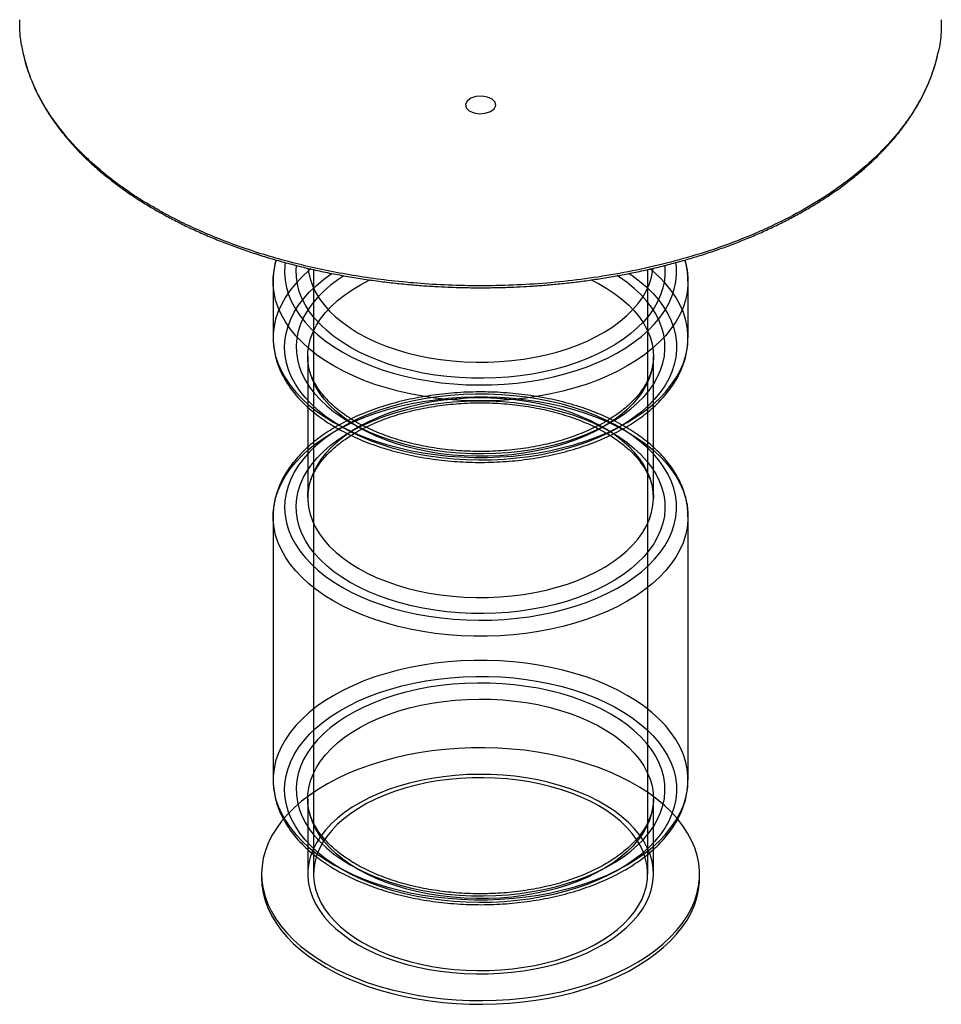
# Paper-space layout '_Isométrica' of a CAD drawing. Header units: millimetres. Extents: x -212 to 188, y -221 to 515.
# Tile 1 of 2: x -212 to 188, y -221 to 206. Entities that reach past the tile are written whole.
import ezdxf

# ---------------------------------------------------------------- set-up
doc = ezdxf.new("R2010")
doc.units = ezdxf.units.MM

psp = doc.layouts.new('_Isométrica')

# ---------------------------------------------------------------- linework, layer by layer
at = {"color": 7, "linetype": 'Continuous', "lineweight": 25}
for p, q in [((-84.27, 97.67), (-84.27, -164.64)), ((60.73, -164.64), (60.73, 97.67)), ((-101.77, 92.57), (-101.77, 68.07)), ((78.23, 68.07), (78.23, 92.57)), ((-86.77, 59.91), (-86.77, -1.33)), ((63.23, -1.33), (63.23, 59.91)), ((-101.77, -9.5), (-101.77, -123.81)), ((78.23, -123.81), (78.23, -9.5)), ((-86.77, -131.98), (-86.77, -164.64)), ((63.23, -164.64), (63.23, -131.98)), ((-106.77, -164.64), (-106.77, -166.27)), ((83.23, -166.27), (83.23, -164.64))]:
    psp.add_line(p, q, dxfattribs=at)
at = {"color": 7, "linetype": 'Continuous', "flags": 128}
psp.add_lwpolyline([(-5.89, 167.35), (-5.2, 168.78), (-5.51, 170.26), (-6.77, 171.55), (-8.8, 172.47), (-11.28, 172.87), (-13.83, 172.69), (-16.07, 171.96), (-17.66, 170.79), (-18.35, 169.35), (-18.04, 167.88), (-16.78, 166.59), (-14.75, 165.67), (-12.27, 165.27), (-9.72, 165.45), (-7.47, 166.18), (-5.89, 167.35)], dxfattribs=at)
at = {"color": 7, "linetype": 'Continuous', "lineweight": 25, "flags": 128}
for points in [[(-75.41, 55.83), (-79.28, 58.21), (-82.89, 60.73), (-86.21, 63.37), (-89.24, 66.12), (-91.96, 68.98), (-94.37, 71.94), (-96.45, 74.97), (-98.2, 78.08), (-99.61, 81.24), (-100.67, 84.44), (-101.37, 87.68), (-101.73, 90.94), (-101.73, 94.2), (-101.37, 97.46), (-100.67, 100.7), (-100.36, 101.74)], [(-96.49, 100.68), (-96.64, 99.43), (-96.77, 96.26), (-96.55, 93.08), (-95.97, 89.92), (-95.04, 86.79), (-93.76, 83.7), (-92.13, 80.66), (-90.17, 77.69), (-87.88, 74.8), (-85.27, 72), (-82.35, 69.31), (-79.14, 66.73), (-75.64, 64.28), (-71.88, 61.96)], [(-68.34, 64), (-71.99, 66.25), (-75.38, 68.64), (-78.48, 71.16), (-81.28, 73.79), (-83.77, 76.52), (-85.94, 79.34), (-87.78, 82.24), (-89.27, 85.2), (-90.43, 88.21), (-91.23, 91.26), (-91.67, 94.34), (-91.76, 97.43), (-91.63, 99.39)], [(76.81, 101.76), (77.12, 100.7), (77.83, 97.46), (78.18, 94.2), (78.18, 90.94), (77.83, 87.68), (77.12, 84.44), (76.06, 81.24), (74.65, 78.08), (72.91, 74.97), (70.82, 71.94), (68.42, 68.98), (65.69, 66.12), (62.66, 63.37), (59.34, 60.73), (55.74, 58.21), (51.87, 55.83), (47.74, 53.6), (43.39, 51.52), (38.81, 49.6), (34.04, 47.85), (29.09, 46.28), (23.97, 44.89), (18.71, 43.69), (13.34, 42.68), (7.86, 41.87), (2.31, 41.25), (-3.3, 40.85), (-8.95, 40.64), (-14.6, 40.64), (-20.24, 40.85), (-25.85, 41.25), (-31.41, 41.87), (-36.88, 42.68), (-42.26, 43.69), (-47.52, 44.89), (-52.63, 46.28), (-57.59, 47.85), (-62.36, 49.6), (-66.94, 51.52), (-71.29, 53.6), (-75.41, 55.83)], [(-71.88, 61.96), (-67.86, 59.78), (-63.61, 57.76), (-59.14, 55.91), (-54.47, 54.22), (-49.63, 52.72), (-44.62, 51.4), (-39.48, 50.26), (-34.22, 49.33), (-28.86, 48.59), (-23.44, 48.05), (-17.96, 47.71), (-12.46, 47.59), (-6.96, 47.66), (-1.48, 47.95), (3.96, 48.43), (9.34, 49.12), (14.62, 50.01), (19.8, 51.09), (24.84, 52.37), (29.73, 53.83), (34.44, 55.47), (38.96, 57.29), (43.27, 59.26), (47.35, 61.4), (51.18, 63.68), (54.74, 66.1), (58.03, 68.65), (61.02, 71.32), (63.71, 74.09), (66.08, 76.96), (68.13, 79.91), (69.84, 82.93), (71.2, 86.01), (72.22, 89.13), (72.89, 92.29), (73.2, 95.46), (73.16, 98.64), (72.94, 100.7)], [(68.08, 99.4), (68.13, 98.97), (68.21, 95.88), (67.95, 92.8), (67.32, 89.73), (66.35, 86.7), (65.02, 83.71), (63.35, 80.78), (61.35, 77.92), (59.01, 75.14), (56.37, 72.46), (53.42, 69.88), (50.17, 67.43), (46.65, 65.11), (42.87, 62.92), (38.85, 60.89), (34.6, 59.02), (30.14, 57.32), (25.49, 55.79), (20.68, 54.44), (15.73, 53.29), (10.65, 52.32), (5.47, 51.56), (0.21, 50.99), (-5.1, 50.63), (-10.44, 50.48), (-15.78, 50.53), (-21.11, 50.79), (-26.4, 51.25), (-31.62, 51.91), (-36.75, 52.78), (-41.77, 53.84), (-46.66, 55.09), (-51.39, 56.53), (-55.94, 58.15), (-60.3, 59.94), (-64.44, 61.89), (-68.34, 64)], [(-85.43, 97.94), (-86.21, 97.28), (-89.24, 94.52), (-91.96, 91.66), (-94.37, 88.71), (-96.45, 85.67), (-98.2, 82.57), (-99.61, 79.41), (-100.67, 76.2), (-101.37, 72.96), (-101.73, 69.71), (-101.73, 66.44), (-101.37, 63.19), (-100.67, 59.95), (-99.61, 56.74), (-98.2, 53.58), (-96.45, 50.48), (-94.37, 47.44), (-91.96, 44.49), (-89.24, 41.63), (-86.21, 38.87), (-82.89, 36.23), (-79.28, 33.72), (-75.41, 31.34)], [(-71.88, 29.29), (-75.64, 31.61), (-79.14, 34.07), (-82.35, 36.65), (-85.27, 39.34), (-87.88, 42.14), (-90.17, 45.03), (-92.13, 48), (-93.76, 51.04), (-95.04, 54.13), (-95.97, 57.26), (-96.55, 60.42), (-96.77, 63.59), (-96.64, 66.77), (-96.15, 69.94), (-95.3, 73.08), (-94.11, 76.18), (-92.57, 79.23), (-90.69, 82.22), (-88.48, 85.13), (-85.95, 87.95), (-83.11, 90.67), (-79.97, 93.28), (-76.54, 95.77), (-76.2, 96)], [(-71.07, 94.99), (-73.72, 93.22), (-76.96, 90.76), (-79.92, 88.19), (-82.56, 85.51), (-84.89, 82.73), (-86.9, 79.87), (-88.57, 76.94), (-89.89, 73.95), (-90.87, 70.91), (-91.49, 67.85), (-91.76, 64.76), (-91.67, 61.68), (-91.23, 58.6), (-90.43, 55.55), (-89.27, 52.54), (-87.78, 49.57), (-85.94, 46.68), (-83.77, 43.85), (-81.28, 41.12), (-78.48, 38.49), (-75.38, 35.98), (-71.99, 33.59), (-68.34, 31.34)], [(-86.64, 98.16), (-86.44, 96.63), (-85.77, 93.67), (-84.75, 90.74), (-83.38, 87.86), (-81.67, 85.03), (-79.62, 82.29), (-77.26, 79.63), (-74.58, 77.07), (-71.6, 74.63), (-68.34, 72.31), (-64.81, 70.12)], [(-75.41, 31.34), (-71.29, 29.1), (-66.94, 27.02), (-62.36, 25.1), (-57.59, 23.35), (-52.63, 21.78), (-47.52, 20.39), (-42.26, 19.19), (-36.88, 18.18), (-31.41, 17.37), (-25.85, 16.76), (-20.24, 16.35), (-14.6, 16.14), (-8.95, 16.14), (-3.3, 16.35), (2.31, 16.76), (7.86, 17.37), (13.34, 18.18), (18.71, 19.19), (23.97, 20.39), (29.09, 21.78), (34.04, 23.35), (38.81, 25.1), (43.39, 27.02), (47.74, 29.1), (51.87, 31.34), (55.74, 33.72), (59.34, 36.23), (62.66, 38.87), (65.69, 41.63), (68.42, 44.49), (70.82, 47.44), (72.91, 50.48), (74.65, 53.58), (76.06, 56.74), (77.12, 59.95), (77.83, 63.19), (78.18, 66.44), (78.18, 69.71), (77.83, 72.96), (77.12, 76.2), (76.06, 79.41), (74.65, 82.57), (72.91, 85.67), (70.82, 88.71), (68.42, 91.66), (65.69, 94.52), (62.66, 97.28), (61.87, 97.94)], [(52.68, 95.98), (53.88, 95.16), (57.23, 92.64), (60.3, 90), (63.07, 87.25), (65.52, 84.41), (67.65, 81.48), (69.44, 78.47), (70.89, 75.41), (72, 72.3), (72.76, 69.15), (73.16, 65.98), (73.2, 62.8), (72.89, 59.63), (72.22, 56.47), (71.2, 53.35), (69.84, 50.27), (68.13, 47.25), (66.08, 44.3), (63.71, 41.43), (61.02, 38.66), (58.03, 35.99), (54.74, 33.44), (51.18, 31.02), (47.35, 28.74), (43.27, 26.6), (38.96, 24.62), (34.44, 22.81), (29.73, 21.17), (24.84, 19.71), (19.8, 18.43), (14.62, 17.35), (9.34, 16.46), (3.96, 15.77), (-1.48, 15.28), (-6.96, 15), (-12.46, 14.92), (-17.96, 15.05), (-23.44, 15.39), (-28.86, 15.92), (-34.22, 16.66), (-39.48, 17.6), (-44.62, 18.73), (-49.63, 20.06), (-54.47, 21.56), (-59.14, 23.25), (-63.61, 25.1), (-67.86, 27.12), (-71.88, 29.29)], [(-68.34, 31.34), (-64.44, 29.23), (-60.3, 27.27), (-55.94, 25.49), (-51.39, 23.87), (-46.66, 22.43), (-41.77, 21.18), (-36.75, 20.12), (-31.62, 19.25), (-26.4, 18.59), (-21.11, 18.12), (-15.78, 17.87), (-10.44, 17.82), (-5.1, 17.97), (0.21, 18.33), (5.47, 18.89), (10.65, 19.66), (15.73, 20.62), (20.68, 21.78), (25.49, 23.13), (30.14, 24.65), (34.6, 26.36), (38.85, 28.23), (42.87, 30.26), (46.65, 32.45), (50.17, 34.77), (53.42, 37.22), (56.37, 39.8), (59.01, 42.48), (61.35, 45.25), (63.35, 48.12), (65.02, 51.05), (66.35, 54.04), (67.32, 57.07), (67.95, 60.14), (68.21, 63.22), (68.13, 66.31), (67.68, 69.38), (66.88, 72.43), (65.73, 75.45), (64.23, 78.41), (62.39, 81.31), (60.22, 84.13), (57.73, 86.86), (54.93, 89.49), (51.83, 92), (48.45, 94.39), (47.47, 95.03)], [(-64.81, 70.12), (-61.02, 68.08), (-57, 66.2), (-52.77, 64.48), (-48.34, 62.93), (-43.73, 61.57), (-38.97, 60.39), (-34.09, 59.4), (-29.09, 58.61), (-24.02, 58.02), (-18.88, 57.63), (-13.72, 57.45), (-8.54, 57.48), (-3.38, 57.71), (1.75, 58.15), (6.8, 58.79), (11.77, 59.63), (16.63, 60.66), (21.35, 61.89), (25.91, 63.3), (30.3, 64.89), (34.48, 66.65), (38.44, 68.58), (42.17, 70.65), (45.63, 72.87), (48.83, 75.23), (51.73, 77.7), (54.33, 80.29), (56.62, 82.97), (58.58, 85.73), (60.2, 88.57), (61.49, 91.47), (62.42, 94.41), (63, 97.38), (63.09, 98.17)], [(-64.81, 29.29), (-68.34, 31.48), (-71.6, 33.8), (-74.58, 36.24), (-77.26, 38.8), (-79.62, 41.46), (-81.67, 44.21), (-83.38, 47.03), (-84.75, 49.91), (-85.77, 52.84), (-86.44, 55.81), (-86.75, 58.79), (-86.7, 61.78), (-86.3, 64.76), (-85.55, 67.71), (-84.44, 70.63), (-82.98, 73.5), (-81.19, 76.31), (-79.06, 79.03), (-76.62, 81.67), (-73.86, 84.2), (-70.81, 86.61), (-67.48, 88.9), (-63.88, 91.05), (-60.04, 93.05), (-59.73, 93.2)], [(36.17, 93.2), (39.4, 91.56), (43.06, 89.45), (46.46, 87.2), (49.58, 84.81), (52.41, 82.31), (54.93, 79.7), (57.14, 76.99), (59.02, 74.21), (60.56, 71.36), (61.75, 68.45), (62.6, 65.5), (63.09, 62.52), (63.22, 59.54), (63, 56.55), (62.42, 53.58), (61.49, 50.64), (60.2, 47.74), (58.58, 44.91), (56.62, 42.14), (54.33, 39.46), (51.73, 36.87), (48.83, 34.4), (45.63, 32.05), (42.17, 29.83), (38.44, 27.75), (34.48, 25.83), (30.3, 24.07), (25.91, 22.48), (21.35, 21.06), (16.63, 19.84), (11.77, 18.8), (6.8, 17.96), (1.75, 17.32), (-3.38, 16.89), (-8.54, 16.65), (-13.72, 16.63), (-18.88, 16.81), (-24.02, 17.19), (-29.09, 17.78), (-34.09, 18.57), (-38.97, 19.56), (-43.73, 20.74), (-48.34, 22.11), (-52.77, 23.65), (-57, 25.37), (-61.02, 27.25), (-64.81, 29.29), (-64.81, 29.29)], [(-71.88, -40.11), (-67.86, -42.28), (-63.61, -44.3), (-59.14, -46.16), (-54.47, -47.84), (-49.63, -49.35), (-44.62, -50.67), (-39.48, -51.8), (-34.22, -52.74), (-28.86, -53.48), (-23.44, -54.02), (-17.96, -54.35), (-12.46, -54.48), (-6.96, -54.4), (-1.48, -54.12), (3.96, -53.63), (9.34, -52.95), (14.62, -52.06), (19.8, -50.97), (24.84, -49.7), (29.73, -48.24), (34.44, -46.6), (38.96, -44.78), (43.27, -42.8), (47.35, -40.67), (51.18, -38.39), (54.74, -35.96), (58.03, -33.41), (61.02, -30.75), (63.71, -27.97), (66.08, -25.11), (68.13, -22.16), (69.84, -19.13), (71.2, -16.06), (72.22, -12.93), (72.89, -9.78), (73.2, -6.61), (73.16, -3.43), (72.76, -0.26), (72, 2.89), (70.89, 6), (69.44, 9.07), (67.65, 12.07), (65.52, 15), (63.07, 17.85), (60.3, 20.6), (57.23, 23.24), (53.88, 25.75), (50.24, 28.14), (46.35, 30.39), (42.22, 32.49), (37.85, 34.42), (33.28, 36.19), (28.52, 37.79), (23.59, 39.21), (18.52, 40.43), (13.31, 41.47), (8, 42.31), (2.61, 42.95), (-2.84, 43.38), (-8.33, 43.62), (-13.84, 43.64), (-19.33, 43.46), (-24.8, 43.08), (-30.21, 42.49), (-35.54, 41.7), (-40.77, 40.71), (-45.88, 39.53), (-50.85, 38.16), (-55.66, 36.61), (-60.28, 34.88), (-64.69, 32.99), (-68.89, 30.93), (-72.84, 28.72), (-76.54, 26.36), (-79.97, 23.88), (-83.11, 21.27), (-85.95, 18.55), (-88.48, 15.72), (-90.69, 12.81), (-92.57, 9.82), (-94.11, 6.77), (-95.3, 3.67), (-96.15, 0.53), (-96.64, -2.63), (-96.77, -5.81), (-96.55, -8.99), (-95.97, -12.15), (-95.04, -15.28), (-93.76, -18.37), (-92.13, -21.41), (-90.17, -24.38), (-87.88, -27.27), (-85.27, -30.06), (-82.35, -32.76), (-79.14, -35.34), (-75.64, -37.79), (-71.88, -40.11)], [(-75.41, -46.23), (-79.28, -43.86), (-82.89, -41.34), (-86.21, -38.7), (-89.24, -35.94), (-91.96, -33.08), (-94.37, -30.13), (-96.45, -27.1), (-98.2, -23.99), (-99.61, -20.83), (-100.67, -17.62), (-101.37, -14.39), (-101.73, -11.13), (-101.73, -7.86), (-101.37, -4.61), (-100.67, -1.37), (-99.61, 1.84), (-98.2, 5), (-96.45, 8.1), (-94.37, 11.14), (-91.96, 14.09), (-89.24, 16.95), (-86.21, 19.71), (-82.89, 22.35), (-79.28, 24.86), (-75.41, 27.24), (-71.29, 29.48), (-66.94, 31.56), (-62.36, 33.48), (-57.59, 35.22), (-52.63, 36.8), (-47.52, 38.19), (-42.26, 39.39), (-36.88, 40.4), (-31.41, 41.21), (-25.85, 41.82), (-20.24, 42.23), (-14.6, 42.43), (-8.95, 42.43), (-3.3, 42.23), (2.31, 41.82), (7.86, 41.21), (13.34, 40.4), (18.71, 39.39), (23.97, 38.19), (29.09, 36.8), (34.04, 35.22), (38.81, 33.48), (43.39, 31.56), (47.74, 29.48), (51.87, 27.24), (55.74, 24.86), (59.34, 22.35), (62.66, 19.71), (65.69, 16.95), (68.42, 14.09), (70.82, 11.14), (72.91, 8.1), (74.65, 5), (76.06, 1.84), (77.12, -1.37), (77.83, -4.61), (78.18, -7.86), (78.18, -11.13), (77.83, -14.39), (77.12, -17.62), (76.06, -20.83), (74.65, -23.99), (72.91, -27.1), (70.82, -30.13), (68.42, -33.08), (65.69, -35.94), (62.66, -38.7), (59.34, -41.34), (55.74, -43.86), (51.87, -46.23), (47.74, -48.47), (43.39, -50.55), (38.81, -52.47), (34.04, -54.22), (29.09, -55.79), (23.97, -57.18), (18.71, -58.38), (13.34, -59.39), (7.86, -60.2), (2.31, -60.81), (-3.3, -61.22), (-8.95, -61.43), (-14.6, -61.43), (-20.24, -61.22), (-25.85, -60.81), (-31.41, -60.2), (-36.88, -59.39), (-42.26, -58.38), (-47.52, -57.18), (-52.63, -55.79), (-57.59, -54.22), (-62.36, -52.47), (-66.94, -50.55), (-71.29, -48.47), (-75.41, -46.23)], [(-68.34, -38.07), (-71.99, -35.82), (-75.38, -33.43), (-78.48, -30.91), (-81.28, -28.28), (-83.77, -25.55), (-85.94, -22.73), (-87.78, -19.83), (-89.27, -16.87), (-90.43, -13.86), (-91.23, -10.8), (-91.67, -7.73), (-91.76, -4.64), (-91.49, -1.56), (-90.87, 1.51), (-89.89, 4.54), (-88.57, 7.53), (-86.9, 10.46), (-84.89, 13.32), (-82.56, 16.1), (-79.92, 18.78), (-76.96, 21.36), (-73.72, 23.81), (-70.2, 26.13), (-66.42, 28.32), (-62.4, 30.35), (-58.15, 32.22), (-53.69, 33.92), (-49.04, 35.45), (-44.23, 36.8), (-39.28, 37.95), (-34.2, 38.92), (-29.02, 39.68), (-23.76, 40.25), (-18.45, 40.61), (-13.11, 40.76), (-7.77, 40.71), (-2.44, 40.45), (2.85, 39.99), (8.07, 39.33), (13.2, 38.46), (18.22, 37.4), (23.11, 36.15), (27.84, 34.71), (32.39, 33.09), (36.75, 31.3), (40.89, 29.35), (44.79, 27.24), (48.45, 24.99), (51.83, 22.6), (54.93, 20.08), (57.73, 17.45), (60.22, 14.72), (62.39, 11.9), (64.23, 9), (65.73, 6.04), (66.88, 3.03), (67.68, -0.02), (68.13, -3.1), (68.21, -6.19), (67.95, -9.27), (67.32, -12.33), (66.35, -15.37), (65.02, -18.36), (63.35, -21.29), (61.35, -24.15), (59.01, -26.93), (56.37, -29.61), (53.42, -32.18), (50.17, -34.64), (46.65, -36.96), (42.87, -39.14), (38.85, -41.17), (34.6, -43.05), (30.14, -44.75), (25.49, -46.28), (20.68, -47.63), (15.73, -48.78), (10.65, -49.75), (5.47, -50.51), (0.21, -51.08), (-5.1, -51.44), (-10.44, -51.59), (-15.78, -51.54), (-21.11, -51.28), (-26.4, -50.82), (-31.62, -50.15), (-36.75, -49.29), (-41.77, -48.23), (-46.66, -46.98), (-51.39, -45.54), (-55.94, -43.92), (-60.3, -42.13), (-64.44, -40.18), (-68.34, -38.07)], [(-64.81, -31.95), (-61.02, -33.99), (-57, -35.87), (-52.77, -37.59), (-48.34, -39.13), (-43.73, -40.5), (-38.97, -41.68), (-34.09, -42.67), (-29.09, -43.46), (-24.02, -44.05), (-18.88, -44.43), (-13.72, -44.61), (-8.54, -44.59), (-3.38, -44.36), (1.75, -43.92), (6.8, -43.28), (11.77, -42.44), (16.63, -41.4), (21.35, -40.18), (25.91, -38.76), (30.3, -37.17), (34.48, -35.41), (38.44, -33.49), (42.17, -31.41), (45.63, -29.19), (48.83, -26.84), (51.73, -24.37), (54.33, -21.78), (56.62, -19.1), (58.58, -16.33), (60.2, -13.5), (61.49, -10.6), (62.42, -7.66), (63, -4.69), (63.22, -1.7), (63.09, 1.28), (62.6, 4.26), (61.75, 7.21), (60.56, 10.12), (59.02, 12.97), (57.14, 15.75), (54.93, 18.46), (52.41, 21.07), (49.58, 23.57), (46.46, 25.95), (43.06, 28.21), (39.4, 30.32), (35.49, 32.29), (31.36, 34.09), (27.03, 35.72), (22.51, 37.18), (17.82, 38.45), (13, 39.54), (8.05, 40.42), (3.02, 41.12), (-2.09, 41.6), (-7.25, 41.89), (-12.42, 41.96), (-17.59, 41.83), (-22.74, 41.5), (-27.83, 40.96), (-32.85, 40.22), (-37.76, 39.28), (-42.55, 38.15), (-47.2, 36.83), (-51.68, 35.33), (-55.96, 33.65), (-60.04, 31.81), (-63.88, 29.81), (-67.48, 27.66), (-70.81, 25.37), (-73.86, 22.96), (-76.62, 20.42), (-79.06, 17.79), (-81.19, 15.06), (-82.98, 12.26), (-84.44, 9.39), (-85.55, 6.47), (-86.3, 3.52), (-86.7, 0.54), (-86.75, -2.45), (-86.44, -5.44), (-85.77, -8.4), (-84.75, -11.33), (-83.38, -14.21), (-81.67, -17.03), (-79.62, -19.78), (-77.26, -22.44), (-74.58, -25), (-71.6, -27.44), (-68.34, -29.76), (-64.81, -31.95)], [(-75.41, -160.55), (-71.29, -162.78), (-66.94, -164.87), (-62.36, -166.78), (-57.59, -168.53), (-52.63, -170.11), (-47.52, -171.5), (-42.26, -172.7), (-36.88, -173.71), (-31.41, -174.52), (-25.85, -175.13), (-20.24, -175.54), (-14.6, -175.74), (-8.95, -175.74), (-3.3, -175.54), (2.31, -175.13), (7.86, -174.52), (13.34, -173.71), (18.71, -172.7), (23.97, -171.5), (29.09, -170.11), (34.04, -168.53), (38.81, -166.78), (43.39, -164.87), (47.74, -162.78), (51.87, -160.55), (55.74, -158.17), (59.34, -155.66), (62.66, -153.02), (65.69, -150.26), (68.42, -147.4), (70.82, -144.45), (72.91, -141.41), (74.65, -138.31), (76.06, -135.15), (77.12, -131.94), (77.83, -128.7), (78.18, -125.44), (78.18, -122.18), (77.83, -118.92), (77.12, -115.68), (76.06, -112.48), (74.65, -109.32), (72.91, -106.21), (70.82, -103.18), (68.42, -100.22), (65.69, -97.36), (62.66, -94.61), (59.34, -91.97), (55.74, -89.45), (51.87, -87.07), (47.74, -84.84), (43.39, -82.76), (38.81, -80.84), (34.04, -79.09), (29.09, -77.52), (23.97, -76.13), (18.71, -74.93), (13.34, -73.92), (7.86, -73.11), (2.31, -72.5), (-3.3, -72.09), (-8.95, -71.88), (-14.6, -71.88), (-20.24, -72.09), (-25.85, -72.5), (-31.41, -73.11), (-36.88, -73.92), (-42.26, -74.93), (-47.52, -76.13), (-52.63, -77.52), (-57.59, -79.09), (-62.36, -80.84), (-66.94, -82.76), (-71.29, -84.84), (-75.41, -87.07), (-79.28, -89.45), (-82.89, -91.97), (-86.21, -94.61), (-89.24, -97.36), (-91.96, -100.22), (-94.37, -103.18), (-96.45, -106.21), (-98.2, -109.32), (-99.61, -112.48), (-100.67, -115.68), (-101.37, -118.92), (-101.73, -122.18), (-101.73, -125.44), (-101.37, -128.7), (-100.67, -131.94), (-99.61, -135.15), (-98.2, -138.31), (-96.45, -141.41), (-94.37, -144.45), (-91.96, -147.4), (-89.24, -150.26), (-86.21, -153.02), (-82.89, -155.66), (-79.28, -158.17), (-75.41, -160.55)], [(-71.88, -162.59), (-75.64, -160.27), (-79.14, -157.82), (-82.35, -155.24), (-85.27, -152.54), (-87.88, -149.75), (-90.17, -146.86), (-92.13, -143.89), (-93.76, -140.85), (-95.04, -137.76), (-95.97, -134.63), (-96.55, -131.47), (-96.77, -128.29), (-96.64, -125.12), (-96.15, -121.95), (-95.3, -118.81), (-94.11, -115.71), (-92.57, -112.66), (-90.69, -109.67), (-88.48, -106.76), (-85.95, -103.94), (-83.11, -101.21), (-79.97, -98.6), (-76.54, -96.12), (-72.84, -93.76), (-68.89, -91.55), (-64.69, -89.5), (-60.28, -87.6), (-55.66, -85.87), (-50.85, -84.32), (-45.88, -82.95), (-40.77, -81.77), (-35.54, -80.78), (-30.21, -79.99), (-24.8, -79.41), (-19.33, -79.02), (-13.84, -78.84), (-8.33, -78.87), (-2.84, -79.1), (2.61, -79.53), (8, -80.17), (13.31, -81.01), (18.52, -82.05), (23.59, -83.27), (28.52, -84.69), (33.28, -86.29), (37.85, -88.06), (42.22, -90), (46.35, -92.09), (50.24, -94.34), (53.88, -96.73), (57.23, -99.25), (60.3, -101.88), (63.07, -104.63), (65.52, -107.48), (67.65, -110.41), (69.44, -113.41), (70.89, -116.48), (72, -119.59), (72.76, -122.74), (73.16, -125.91), (73.2, -129.09), (72.89, -132.26), (72.22, -135.41), (71.2, -138.54), (69.84, -141.62), (68.13, -144.64), (66.08, -147.59), (63.71, -150.45), (61.02, -153.23), (58.03, -155.9), (54.74, -158.44), (51.18, -160.87), (47.35, -163.15), (43.27, -165.28), (38.96, -167.26), (34.44, -169.08), (29.73, -170.72), (24.84, -172.18), (19.8, -173.45), (14.62, -174.54), (9.34, -175.43), (3.96, -176.12), (-1.48, -176.6), (-6.96, -176.89), (-12.46, -176.96), (-17.96, -176.83), (-23.44, -176.5), (-28.86, -175.96), (-34.22, -175.22), (-39.48, -174.29), (-44.62, -173.15), (-49.63, -171.83), (-54.47, -170.32), (-59.14, -168.64), (-63.61, -166.78), (-67.86, -164.77), (-71.88, -162.59)], [(-68.34, -160.55), (-64.44, -162.66), (-60.3, -164.61), (-55.94, -166.4), (-51.39, -168.02), (-46.66, -169.46), (-41.77, -170.71), (-36.75, -171.77), (-31.62, -172.63), (-26.4, -173.3), (-21.11, -173.76), (-15.78, -174.02), (-10.44, -174.07), (-5.1, -173.92), (0.21, -173.56), (5.47, -172.99), (10.65, -172.23), (15.73, -171.26), (20.68, -170.11), (25.49, -168.76), (30.14, -167.23), (34.6, -165.53), (38.85, -163.66), (42.87, -161.62), (46.65, -159.44), (50.17, -157.12), (53.42, -154.66), (56.37, -152.09), (59.01, -149.41), (61.35, -146.63), (63.35, -143.77), (65.02, -140.84), (66.35, -137.85), (67.32, -134.81), (67.95, -131.75), (68.21, -128.67), (68.13, -125.58), (67.68, -122.51), (66.88, -119.45), (65.73, -116.44), (64.23, -113.48), (62.39, -110.58), (60.22, -107.76), (57.73, -105.03), (54.93, -102.4), (51.83, -99.88), (48.45, -97.49), (44.79, -95.24), (40.89, -93.13), (36.75, -91.18), (32.39, -89.39), (27.84, -87.77), (23.11, -86.33), (18.22, -85.08), (13.2, -84.02), (8.07, -83.16), (2.85, -82.49), (-2.44, -82.03), (-7.77, -81.77), (-13.11, -81.72), (-18.45, -81.87), (-23.76, -82.23), (-29.02, -82.8), (-34.2, -83.56), (-39.28, -84.53), (-44.23, -85.68), (-49.04, -87.03), (-53.69, -88.56), (-58.15, -90.26), (-62.4, -92.13), (-66.42, -94.17), (-70.2, -96.35), (-73.72, -98.67), (-76.96, -101.13), (-79.92, -103.7), (-82.56, -106.38), (-84.89, -109.16), (-86.9, -112.02), (-88.57, -114.95), (-89.89, -117.94), (-90.87, -120.98), (-91.49, -124.04), (-91.76, -127.12), (-91.67, -130.21), (-91.23, -133.28), (-90.43, -136.34), (-89.27, -139.35), (-87.78, -142.31), (-85.94, -145.21), (-83.77, -148.03), (-81.28, -150.76), (-78.48, -153.39), (-75.38, -155.91), (-71.99, -158.3), (-68.34, -160.55)], [(-64.81, -162.59), (-68.34, -160.41), (-71.6, -158.09), (-74.58, -155.64), (-77.26, -153.08), (-79.62, -150.43), (-81.67, -147.68), (-83.38, -144.86), (-84.75, -141.98), (-85.77, -139.05), (-86.44, -136.08), (-86.75, -133.1), (-86.7, -130.11), (-86.3, -127.13), (-85.55, -124.17), (-84.44, -121.25), (-82.98, -118.39), (-81.19, -115.58), (-79.06, -112.86), (-76.62, -110.22), (-73.86, -107.69), (-70.81, -105.28), (-67.48, -102.99), (-63.88, -100.84), (-60.04, -98.84), (-55.96, -96.99), (-51.68, -95.32), (-47.2, -93.82), (-42.55, -92.5), (-37.76, -91.36), (-32.85, -90.43), (-27.83, -89.69), (-22.74, -89.15), (-17.59, -88.81), (-12.42, -88.68), (-7.25, -88.76), (-2.09, -89.04), (3.02, -89.53), (8.05, -90.22), (13, -91.11), (17.82, -92.19), (22.51, -93.47), (27.03, -94.93), (31.36, -96.56), (35.49, -98.36), (39.4, -100.32), (43.06, -102.44), (46.46, -104.69), (49.58, -107.08), (52.41, -109.58), (54.93, -112.19), (57.14, -114.89), (59.02, -117.68), (60.56, -120.53), (61.75, -123.44), (62.6, -126.39), (63.09, -129.36), (63.22, -132.35), (63, -135.34), (62.42, -138.31), (61.49, -141.25), (60.2, -144.14), (58.58, -146.98), (56.62, -149.75), (54.33, -152.43), (51.73, -155.01), (48.83, -157.49), (45.63, -159.84), (42.17, -162.06), (38.44, -164.14), (34.48, -166.06), (30.3, -167.82), (25.91, -169.41), (21.35, -170.82), (16.63, -172.05), (11.77, -173.09), (6.8, -173.93), (1.75, -174.57), (-3.38, -175), (-8.54, -175.23), (-13.72, -175.26), (-18.88, -175.08), (-24.02, -174.69), (-29.09, -174.1), (-34.09, -173.31), (-38.97, -172.33), (-43.73, -171.15), (-48.34, -169.78), (-52.77, -168.23), (-57, -166.52), (-61.02, -164.63), (-64.81, -162.59)], [(-89.88, -195.86), (-86.44, -198.55), (-82.72, -201.11), (-78.74, -203.54), (-74.5, -205.82), (-70.04, -207.96), (-65.36, -209.93), (-60.47, -211.73), (-55.41, -213.35), (-50.18, -214.8), (-44.82, -216.06), (-39.32, -217.12), (-33.73, -218), (-28.06, -218.67), (-22.32, -219.14), (-16.54, -219.41), (-10.75, -219.48), (-4.96, -219.34), (0.8, -219), (6.52, -218.46), (12.17, -217.71), (17.73, -216.77), (23.18, -215.63), (28.5, -214.31), (33.67, -212.8), (38.67, -211.11), (43.49, -209.25), (48.09, -207.22), (52.48, -205.04), (56.63, -202.7), (60.52, -200.22), (64.14, -197.61), (67.48, -194.88), (70.53, -192.03), (73.27, -189.08), (75.69, -186.05), (77.79, -182.93), (79.55, -179.74), (80.98, -176.5), (82.06, -173.21), (82.79, -169.89), (83.17, -166.56), (83.19, -163.21), (82.87, -159.87), (82.19, -156.55), (81.16, -153.26), (79.78, -150.01), (78.07, -146.81), (76.02, -143.69), (73.64, -140.63), (70.95, -137.67), (67.95, -134.81), (64.65, -132.06), (61.07, -129.43), (57.21, -126.93), (53.1, -124.58), (48.75, -122.37), (44.18, -120.32), (39.39, -118.43), (34.42, -116.72), (29.27, -115.18), (23.97, -113.83), (18.54, -112.66), (12.99, -111.69), (7.35, -110.92), (1.65, -110.35), (-4.11, -109.98), (-9.9, -109.81), (-15.69, -109.84), (-21.47, -110.08), (-27.22, -110.53), (-32.9, -111.17), (-38.51, -112.01), (-44.02, -113.05), (-49.41, -114.28), (-54.65, -115.7), (-59.74, -117.3), (-64.65, -119.08), (-69.36, -121.02), (-73.86, -123.13), (-78.13, -125.39), (-82.15, -127.8), (-85.91, -130.35), (-89.4, -133.02), (-92.59, -135.81), (-95.48, -138.71), (-98.07, -141.7), (-100.33, -144.78), (-102.26, -147.94), (-103.86, -151.15), (-105.11, -154.42), (-106.02, -157.72), (-106.57, -161.05), (-106.77, -164.39), (-106.62, -167.74), (-106.12, -171.07), (-105.26, -174.38), (-104.06, -177.65), (-102.52, -180.87), (-100.63, -184.04), (-98.42, -187.13), (-95.88, -190.14), (-93.03, -193.05), (-89.88, -195.86)], [(-64.81, -195.25), (-61.02, -197.29), (-57, -199.18), (-52.77, -200.9), (-48.34, -202.44), (-43.73, -203.81), (-38.97, -204.99), (-34.09, -205.98), (-29.09, -206.77), (-24.02, -207.36), (-18.88, -207.74), (-13.72, -207.92), (-8.54, -207.9), (-3.38, -207.66), (1.75, -207.23), (6.8, -206.59), (11.77, -205.75), (16.63, -204.71), (21.35, -203.48), (25.91, -202.07), (30.3, -200.48), (34.48, -198.72), (38.44, -196.8), (42.17, -194.72), (45.63, -192.5), (48.83, -190.15), (51.73, -187.67), (54.33, -185.09), (56.62, -182.41), (58.58, -179.64), (60.2, -176.8), (61.49, -173.91), (62.42, -170.97), (63, -168), (63.22, -165.01), (63.09, -162.03), (62.6, -159.05), (61.75, -156.1), (60.56, -153.19), (59.02, -150.34), (57.14, -147.55), (54.93, -144.85), (52.41, -142.24), (49.58, -139.74), (46.46, -137.35), (43.06, -135.1), (39.4, -132.99), (35.49, -131.02), (31.36, -129.22), (27.03, -127.59), (22.51, -126.13), (17.82, -124.86), (13, -123.77), (8.05, -122.88), (3.02, -122.19), (-2.09, -121.71), (-7.25, -121.42), (-12.42, -121.34), (-17.59, -121.47), (-22.74, -121.81), (-27.83, -122.35), (-32.85, -123.09), (-37.76, -124.03), (-42.55, -125.16), (-47.2, -126.48), (-51.68, -127.98), (-55.96, -129.66), (-60.04, -131.5), (-63.88, -133.5), (-67.48, -135.65), (-70.81, -137.94), (-73.86, -140.35), (-76.62, -142.88), (-79.06, -145.52), (-81.19, -148.24), (-82.98, -151.05), (-84.44, -153.92), (-85.55, -156.83), (-86.3, -159.79), (-86.7, -162.77), (-86.75, -165.76), (-86.44, -168.74), (-85.77, -171.71), (-84.75, -174.64), (-83.38, -177.52), (-81.67, -180.34), (-79.62, -183.09), (-77.26, -185.75), (-74.58, -188.3), (-71.6, -190.75), (-68.34, -193.07), (-64.81, -195.25)], [(-63.04, -194.23), (-59.34, -196.23), (-55.41, -198.06), (-51.26, -199.74), (-46.92, -201.25), (-42.41, -202.57), (-37.76, -203.71), (-32.97, -204.66), (-28.08, -205.42), (-23.12, -205.98), (-18.09, -206.33), (-13.04, -206.49), (-7.98, -206.44), (-2.94, -206.18), (2.06, -205.72), (6.99, -205.07), (11.83, -204.21), (16.55, -203.17), (21.14, -201.93), (25.57, -200.51), (29.81, -198.92), (33.85, -197.17), (37.67, -195.25), (41.25, -193.18), (44.57, -190.98), (47.61, -188.65), (50.37, -186.2), (52.82, -183.64), (54.96, -180.99), (56.78, -178.27), (58.26, -175.47), (59.39, -172.63), (60.19, -169.74), (60.63, -166.83), (60.71, -163.91), (60.45, -160.99), (59.83, -158.09), (58.87, -155.22), (57.56, -152.4), (55.91, -149.64), (53.93, -146.95), (51.64, -144.35), (49.03, -141.84), (46.13, -139.45), (42.94, -137.18), (39.49, -135.04), (35.79, -133.05), (31.86, -131.21), (27.71, -129.54), (23.37, -128.03), (18.87, -126.71), (14.21, -125.57), (9.42, -124.61), (4.53, -123.86), (-0.43, -123.3), (-5.46, -122.95), (-10.51, -122.79), (-15.57, -122.84), (-20.61, -123.1), (-25.61, -123.55), (-30.54, -124.21), (-35.38, -125.07), (-40.1, -126.11), (-44.69, -127.35), (-49.11, -128.76), (-53.36, -130.36), (-57.4, -132.11), (-61.22, -134.03), (-64.8, -136.1), (-68.12, -138.3), (-71.16, -140.63), (-73.92, -143.08), (-76.37, -145.64), (-78.51, -148.29), (-80.32, -151.01), (-81.8, -153.81), (-82.94, -156.65), (-83.73, -159.54), (-84.17, -162.45), (-84.26, -165.37), (-84, -168.29), (-83.38, -171.19), (-82.42, -174.05), (-81.11, -176.88), (-79.46, -179.64), (-77.48, -182.33), (-75.18, -184.93), (-72.58, -187.43), (-69.68, -189.83), (-66.49, -192.1), (-63.04, -194.23)], [(-106.77, -166.27), (-106.62, -169.37), (-106.12, -172.7), (-105.26, -176.01), (-104.06, -179.28), (-102.52, -182.51), (-100.63, -185.67), (-98.42, -188.76), (-95.88, -191.77), (-93.03, -194.68), (-89.88, -197.49)], [(-89.88, -197.49), (-86.44, -200.18), (-82.72, -202.74), (-78.74, -205.17), (-74.5, -207.46), (-70.04, -209.59), (-65.36, -211.56), (-60.47, -213.36), (-55.41, -214.99), (-50.18, -216.43), (-44.82, -217.69), (-39.32, -218.76), (-33.73, -219.63), (-28.06, -220.3), (-22.32, -220.78), (-16.54, -221.05), (-10.75, -221.11), (-4.96, -220.97), (0.8, -220.63), (6.52, -220.09), (12.17, -219.34), (17.73, -218.4), (23.18, -217.27), (28.5, -215.94), (33.67, -214.43), (38.67, -212.74), (43.49, -210.88), (48.09, -208.85), (52.48, -206.67), (56.63, -204.33), (60.52, -201.85), (64.14, -199.24), (67.48, -196.51), (70.53, -193.66), (73.27, -190.72), (75.69, -187.68), (77.79, -184.56), (79.55, -181.37), (80.98, -178.13), (82.06, -174.85), (82.79, -171.53), (83.17, -168.19), (83.23, -166.27)]]:
    psp.add_lwpolyline(points, dxfattribs=at)
at = {"color": 7, "linetype": 'Continuous', "lineweight": 25}
for points, knots in [([(-210.14, 191.86), (-210.4, 192.95), (-211.29, 196.71), (-211.8, 201.46), (-211.69, 205.11), (-211.66, 206.07)], [0, 0, 0, 0, 0.231595, 0.798215, 1, 1, 1, 1]), ([(188.11, 206.07), (188.1, 204.26), (188.08, 199.6), (187.5, 194.76), (186.67, 191.78), (186.62, 191.62)], [0, 0, 0, 0, 0.375485, 0.965323, 1, 1, 1, 1]), ([(-210.21, 191.58), (-210.19, 191.45), (-209.87, 189.71), (-208.94, 186.4), (-207.4, 181.63), (-205.53, 177.05), (-203.44, 172.67), (-201.15, 168.5), (-198.59, 164.38), (-195.76, 160.32), (-192.68, 156.32), (-189.34, 152.4), (-185.75, 148.55), (-181.92, 144.79), (-177.85, 141.12), (-173.54, 137.54), (-169.01, 134.06), (-164.26, 130.68), (-159.28, 127.41), (-154.48, 124.46), (-151.24, 122.65), (-149.8, 121.85)], [0, 0, 0, 0, 0.004902, 0.065106, 0.125698, 0.186668, 0.241477, 0.29633, 0.351221, 0.406145, 0.461099, 0.516076, 0.571071, 0.626079, 0.681096, 0.736118, 0.79114, 0.84616, 0.901175, 0.956181, 1, 1, 1, 1]), ([(-150.23, 122.75), (-152.67, 124.14), (-157.65, 126.99), (-164.81, 131.65), (-171.88, 136.77), (-178.75, 142.39), (-184.94, 148.17), (-190.43, 154.04), (-195.25, 159.96), (-199.64, 166.26), (-203.51, 172.95), (-206.73, 180.02), (-209.01, 186.36), (-209.83, 190.36), (-210.14, 191.86)], [0, 0, 0, 0, 0.075105, 0.154053, 0.237024, 0.324189, 0.415708, 0.495407, 0.5783, 0.66444, 0.753866, 0.846591, 0.942606, 1, 1, 1, 1]), ([(186.62, 191.62), (185.94, 188.89), (184.52, 183.21), (180.88, 174.66), (176.01, 165.97), (169.82, 157.39), (162.36, 149.01), (153.64, 140.94), (143.73, 133.25), (132.71, 126.05), (120.7, 119.39), (107.81, 113.36), (94.19, 108), (80.01, 103.34), (65.41, 99.42), (50.57, 96.24), (35.64, 93.79), (20.76, 92.04), (6.07, 90.97), (-8.32, 90.53), (-22.31, 90.68), (-35.82, 91.36), (-48.78, 92.52), (-61.15, 94.11), (-72.88, 96.06), (-83.98, 98.33), (-94.42, 100.86), (-104.81, 103.79), (-115.07, 107.12), (-125.08, 110.85), (-134.23, 114.72), (-142.6, 118.65), (-147.73, 121.41), (-150.23, 122.75)], [0, 0, 0, 0, 0.03238, 0.067508, 0.103329, 0.139751, 0.176667, 0.213964, 0.251518, 0.289202, 0.326886, 0.36444, 0.401736, 0.438653, 0.475074, 0.510896, 0.546023, 0.580373, 0.613876, 0.646475, 0.678125, 0.708792, 0.738455, 0.767101, 0.794728, 0.821341, 0.846949, 0.871572, 0.899845, 0.926774, 0.952407, 0.976797, 1, 1, 1, 1]), ([(-11.77, 89.77), (-8.99, 89.78), (-5.1, 89.81), (0.62, 89.98), (5.45, 90.18), (11.2, 90.52), (17.22, 90.97), (23.5, 91.56), (29.94, 92.29), (36.49, 93.17), (43.11, 94.19), (49.76, 95.37), (56.41, 96.69), (63.04, 98.16), (69.62, 99.78), (76.14, 101.54), (82.58, 103.45), (88.92, 105.51), (95.15, 107.7), (101.26, 110.04), (107.23, 112.5), (113.06, 115.1), (118.72, 117.83), (124.23, 120.69), (129.55, 123.66), (134.69, 126.75), (139.64, 129.96), (144.38, 133.27), (148.92, 136.69), (153.24, 140.21), (157.33, 143.83), (161.2, 147.53), (164.83, 151.33), (168.22, 155.2), (171.36, 159.16), (174.25, 163.19), (176.88, 167.29), (179.25, 171.45), (181.36, 175.68), (183.2, 179.95), (184.75, 184.29), (185.89, 188.08), (186.4, 190.44), (186.59, 191.34)], [0, 0, 0, 0, 0.028992, 0.040488, 0.0596, 0.079406, 0.100624, 0.122749, 0.145576, 0.168942, 0.192732, 0.216859, 0.241259, 0.265882, 0.290688, 0.315647, 0.340735, 0.36593, 0.391217, 0.416581, 0.442013, 0.467501, 0.493039, 0.518619, 0.544237, 0.569888, 0.595568, 0.621275, 0.647007, 0.672761, 0.698538, 0.724337, 0.750159, 0.776005, 0.801877, 0.827779, 0.853713, 0.879686, 0.905702, 0.931771, 0.9579, 0.9841, 1, 1, 1, 1]), ([(-150.23, 122.75), (-150.22, 122.56), (-150.19, 122.25), (-150.01, 121.98), (-149.89, 121.86), (-149.81, 121.84), (-149.81, 121.83)], [0, 0, 0, 0, 0.475221, 0.729151, 0.98696, 1, 1, 1, 1]), ([(-149.8, 121.85), (-149.44, 121.64), (-147.29, 120.42), (-143.17, 118.29), (-137.44, 115.49), (-131.52, 112.82), (-125.44, 110.29), (-119.2, 107.89), (-112.81, 105.62), (-106.29, 103.5), (-99.64, 101.53), (-92.88, 99.7), (-86.01, 98.02), (-79.05, 96.49), (-72.01, 95.12), (-64.91, 93.91), (-57.78, 92.85), (-50.64, 91.95), (-43.56, 91.22), (-36.69, 90.65), (-30.41, 90.25), (-24.93, 90.01), (-18.86, 89.81), (-14.55, 89.78), (-11.77, 89.77)], [0, 0, 0, 0, 0.01, 0.059201, 0.108387, 0.157556, 0.206706, 0.255834, 0.304935, 0.354005, 0.403037, 0.452021, 0.500945, 0.549791, 0.59853, 0.647121, 0.695489, 0.743506, 0.79091, 0.837089, 0.880189, 0.915239, 0.945258, 1, 1, 1, 1]), ([(-100.45, 101.8), (-100.59, 101.33), (-101.05, 99.79), (-101.49, 97.15), (-101.78, 94.44), (-101.75, 92.81), (-101.73, 92.27)], [0, 0, 0, 0, 0.150146, 0.491632, 0.831092, 1, 1, 1, 1]), ([(78.19, 92.42), (78.2, 92.8), (78.25, 94.25), (77.99, 96.79), (77.56, 99.55), (77.07, 101.2), (76.9, 101.8)], [0, 0, 0, 0, 0.118836, 0.462254, 0.805714, 1, 1, 1, 1]), ([(-101.74, 68.11), (-101.74, 67.45), (-101.75, 65.72), (-101.42, 62.91), (-100.77, 59.69), (-99.8, 56.52), (-98.52, 53.38), (-96.93, 50.3), (-95.05, 47.27), (-92.86, 44.32), (-90.38, 41.45), (-87.62, 38.68), (-84.58, 36.01), (-81.28, 33.47), (-77.88, 31.14), (-75.5, 29.71), (-74.38, 29.05)], [0, 0, 0, 0, 0.043624, 0.115738, 0.187906, 0.260317, 0.333127, 0.406445, 0.480324, 0.554761, 0.629706, 0.705078, 0.78078, 0.856717, 0.932804, 1, 1, 1, 1]), ([(-74.38, 29.05), (-73.69, 28.66), (-71.7, 27.53), (-68.25, 25.78), (-63.97, 23.85), (-59.51, 22.09), (-54.89, 20.48), (-50.12, 19.05), (-45.22, 17.78), (-40.2, 16.7), (-35.09, 15.79), (-29.9, 15.06), (-24.64, 14.52), (-19.35, 14.16), (-14.02, 13.99), (-8.69, 14.01), (-3.37, 14.21), (1.92, 14.59), (7.16, 15.16), (12.34, 15.92), (17.44, 16.86), (22.44, 17.97), (27.32, 19.26), (32.07, 20.72), (36.67, 22.35), (41.1, 24.14), (45.35, 26.09), (49.41, 28.2), (53.26, 30.46), (56.88, 32.85), (60.25, 35.38), (63.38, 38.04), (66.24, 40.82), (68.81, 43.71), (71.1, 46.69), (73.07, 49.75), (74.74, 52.88), (76.09, 56.07), (77.12, 59.29), (77.81, 62.54), (78.19, 65.51), (78.19, 67.39), (78.19, 68.19)], [0, 0, 0, 0, 0.013595, 0.039261, 0.064913, 0.090549, 0.116167, 0.141765, 0.167344, 0.192906, 0.218452, 0.243985, 0.269507, 0.295022, 0.320532, 0.346041, 0.37155, 0.397063, 0.422583, 0.448112, 0.473654, 0.499211, 0.524786, 0.550383, 0.576002, 0.601647, 0.627316, 0.65301, 0.678726, 0.704457, 0.730191, 0.755909, 0.781588, 0.807198, 0.832707, 0.858076, 0.883274, 0.908276, 0.933075, 0.957683, 0.982131, 1, 1, 1, 1]), ([(-65.84, 31.58), (-66.42, 31.92), (-68.09, 32.91), (-70.68, 34.62), (-73.53, 36.74), (-76.11, 38.95), (-78.42, 41.22), (-80.46, 43.55), (-82.22, 45.94), (-83.7, 48.36), (-84.9, 50.82), (-85.82, 53.32), (-86.43, 55.85), (-86.76, 58.09), (-86.74, 59.5), (-86.74, 60.05)], [0, 0, 0, 0, 0.042257, 0.12286, 0.203414, 0.283966, 0.364585, 0.445376, 0.526488, 0.608116, 0.690497, 0.773892, 0.858532, 0.944512, 1, 1, 1, 1]), ([(63.19, 59.75), (63.19, 59.35), (63.21, 58.08), (62.9, 55.94), (62.28, 53.34), (61.33, 50.77), (60.09, 48.24), (58.55, 45.76), (56.73, 43.33), (54.64, 40.97), (52.27, 38.69), (49.64, 36.48), (46.76, 34.35), (43.63, 32.33), (40.26, 30.42), (36.68, 28.62), (32.89, 26.94), (28.9, 25.41), (24.74, 24.01), (20.43, 22.77), (15.97, 21.68), (11.39, 20.75), (6.71, 19.99), (1.95, 19.41), (-2.86, 18.99), (-7.72, 18.76), (-12.6, 18.7), (-17.47, 18.82), (-22.32, 19.11), (-27.12, 19.59), (-31.86, 20.23), (-36.51, 21.05), (-41.05, 22.03), (-45.46, 23.17), (-49.73, 24.47), (-53.83, 25.92), (-57.76, 27.5), (-61.48, 29.22), (-64.13, 30.61), (-65.55, 31.41), (-65.84, 31.58)], [0, 0, 0, 0, 0.0133172, 0.0424863, 0.0714833, 0.10011, 0.1282947, 0.1560675, 0.1835074, 0.2107029, 0.2377329, 0.2646603, 0.291532, 0.3183811, 0.3452272, 0.3720837, 0.3989606, 0.4258636, 0.452795, 0.4797546, 0.5067409, 0.5337514, 0.5607829, 0.5878316, 0.614894, 0.6419659, 0.6690434, 0.6961223, 0.7231977, 0.7502651, 0.7773202, 0.804359, 0.8313775, 0.8583718, 0.8853382, 0.9122736, 0.9391756, 0.9660431, 0.9928765, 1, 1, 1, 1]), ([(78.19, -9.64), (78.2, -9.27), (78.25, -7.81), (78, -5.28), (77.45, -2.06), (76.57, 1.13), (75.38, 4.28), (73.88, 7.38), (72.09, 10.42), (69.99, 13.4), (67.59, 16.29), (64.91, 19.09), (61.95, 21.79), (58.73, 24.37), (55.26, 26.83), (51.54, 29.16), (47.61, 31.34), (43.47, 33.38), (39.13, 35.26), (34.62, 36.98), (29.95, 38.53), (25.14, 39.92), (20.21, 41.13), (15.16, 42.17), (10.02, 43.02), (4.81, 43.69), (-0.46, 44.18), (-5.76, 44.49), (-11.09, 44.6), (-16.42, 44.53), (-21.73, 44.28), (-27.01, 43.84), (-32.24, 43.21), (-37.4, 42.4), (-42.47, 41.41), (-47.43, 40.25), (-52.28, 38.91), (-56.98, 37.4), (-61.54, 35.72), (-65.92, 33.88), (-70.11, 31.88), (-74.11, 29.73), (-77.89, 27.43), (-81.44, 25), (-84.75, 22.43), (-87.8, 19.73), (-90.57, 16.92), (-93.06, 14.01), (-95.26, 11), (-97.14, 7.91), (-98.72, 4.77), (-99.97, 1.57), (-100.91, -1.66), (-101.5, -4.91), (-101.78, -7.63), (-101.75, -9.26), (-101.73, -9.8)], [0, 0, 0, 0, 0.0062776, 0.024419, 0.0425625, 0.0607537, 0.0790348, 0.0974372, 0.1159783, 0.1346613, 0.1534767, 0.172406, 0.1914257, 0.2105115, 0.2296408, 0.2487949, 0.2679593, 0.2871208, 0.3062734, 0.3254135, 0.3445393, 0.3636506, 0.382748, 0.4018326, 0.4209061, 0.4399704, 0.4590274, 0.4780794, 0.4971286, 0.5161772, 0.5352271, 0.5542803, 0.5733389, 0.5924054, 0.6114818, 0.6305705, 0.6496735, 0.6687927, 0.6879296, 0.7070852, 0.7262596, 0.7454517, 0.7646587, 0.7838754, 0.8030902, 0.8222887, 0.8414521, 0.8605573, 0.8795781, 0.8984876, 0.9172626, 0.9358885, 0.9543634, 0.972701, 0.9909298, 1, 1, 1, 1]), ([(-86.74, -1.19), (-86.75, -0.88), (-86.77, 0.31), (-86.5, 2.36), (-85.91, 4.97), (-84.99, 7.54), (-83.78, 10.08), (-82.27, 12.56), (-80.48, 14.99), (-78.42, 17.36), (-76.08, 19.66), (-73.48, 21.87), (-70.62, 24), (-67.52, 26.04), (-64.18, 27.97), (-60.61, 29.78), (-56.84, 31.46), (-52.88, 33.02), (-48.74, 34.43), (-44.44, 35.69), (-39.99, 36.79), (-35.43, 37.74), (-30.76, 38.51), (-26.01, 39.12), (-21.19, 39.55), (-16.34, 39.8), (-11.46, 39.88), (-6.59, 39.78), (-1.74, 39.5), (3.07, 39.05), (7.82, 38.42), (12.48, 37.62), (17.03, 36.66), (21.46, 35.53), (25.74, 34.25), (29.86, 32.82), (33.8, 31.25), (37.55, 29.55), (41.08, 27.72), (44.38, 25.78), (47.45, 23.74), (50.26, 21.61), (52.81, 19.39), (55.1, 17.11), (57.11, 14.78), (58.84, 12.39), (60.29, 9.96), (61.46, 7.5), (62.35, 5), (62.93, 2.46), (63.22, 0.3), (63.2, -1.02), (63.19, -1.49)], [0, 0, 0, 0, 0.0078993, 0.0297809, 0.0515591, 0.0730708, 0.0942524, 0.1151201, 0.1357311, 0.1561519, 0.1764429, 0.1966525, 0.2168171, 0.2369626, 0.2571048, 0.2772537, 0.2974173, 0.3176002, 0.3378043, 0.3580296, 0.3782752, 0.3985391, 0.418819, 0.4391122, 0.4594158, 0.479727, 0.5000427, 0.5203598, 0.5406746, 0.5609838, 0.5812841, 0.6015724, 0.6218459, 0.6421015, 0.6623364, 0.6825483, 0.7027354, 0.7228965, 0.7430319, 0.763144, 0.7832377, 0.803322, 0.8234071, 0.8435111, 0.8636615, 0.8838964, 0.9042655, 0.9248293, 0.9456528, 0.9667912, 0.9882627, 1, 1, 1, 1]), ([(-101.74, -123.78), (-101.74, -124.43), (-101.75, -126.17), (-101.42, -128.98), (-100.77, -132.19), (-99.8, -135.37), (-98.52, -138.51), (-96.93, -141.59), (-95.05, -144.62), (-92.86, -147.57), (-90.38, -150.43), (-87.62, -153.21), (-84.58, -155.87), (-81.28, -158.42), (-77.88, -160.75), (-75.5, -162.17), (-74.38, -162.84)], [0, 0, 0, 0, 0.043624, 0.115738, 0.187906, 0.260317, 0.333127, 0.406445, 0.480324, 0.554761, 0.629706, 0.705078, 0.78078, 0.856717, 0.932804, 1, 1, 1, 1]), ([(-74.38, -162.84), (-73.69, -163.23), (-71.7, -164.36), (-68.25, -166.1), (-63.97, -168.03), (-59.51, -169.8), (-54.89, -171.4), (-50.12, -172.84), (-45.22, -174.1), (-40.2, -175.19), (-35.09, -176.1), (-29.9, -176.82), (-24.64, -177.37), (-19.35, -177.72), (-14.02, -177.9), (-8.69, -177.88), (-3.37, -177.68), (1.92, -177.29), (7.16, -176.72), (12.34, -175.97), (17.44, -175.03), (22.44, -173.92), (27.32, -172.63), (32.07, -171.17), (36.67, -169.54), (41.1, -167.74), (45.35, -165.79), (49.41, -163.69), (53.26, -161.43), (56.88, -159.04), (60.25, -156.5), (63.38, -153.84), (66.24, -151.07), (68.81, -148.18), (71.1, -145.2), (73.07, -142.14), (74.74, -139.01), (76.09, -135.82), (77.12, -132.6), (77.81, -129.35), (78.19, -126.38), (78.19, -124.5), (78.19, -123.7)], [0, 0, 0, 0, 0.013595, 0.039261, 0.064913, 0.090549, 0.116167, 0.141765, 0.167344, 0.192906, 0.218452, 0.243985, 0.269507, 0.295022, 0.320532, 0.346041, 0.37155, 0.397063, 0.422583, 0.448112, 0.473654, 0.499211, 0.524786, 0.550383, 0.576002, 0.601647, 0.627316, 0.65301, 0.678726, 0.704457, 0.730191, 0.755909, 0.781588, 0.807198, 0.832707, 0.858076, 0.883274, 0.908276, 0.933075, 0.957683, 0.982131, 1, 1, 1, 1]), ([(-65.84, -160.3), (-66.42, -159.96), (-68.09, -158.98), (-70.68, -157.27), (-73.53, -155.14), (-76.11, -152.94), (-78.42, -150.67), (-80.46, -148.33), (-82.22, -145.95), (-83.7, -143.53), (-84.9, -141.07), (-85.82, -138.57), (-86.43, -136.04), (-86.76, -133.79), (-86.74, -132.39), (-86.74, -131.84)], [0, 0, 0, 0, 0.042257, 0.12286, 0.203414, 0.283966, 0.364585, 0.445376, 0.526488, 0.608116, 0.690497, 0.773892, 0.858532, 0.944512, 1, 1, 1, 1]), ([(63.19, -132.14), (63.19, -132.54), (63.21, -133.81), (62.9, -135.95), (62.28, -138.55), (61.33, -141.12), (60.09, -143.65), (58.55, -146.13), (56.73, -148.55), (54.64, -150.91), (52.27, -153.2), (49.64, -155.41), (46.76, -157.53), (43.63, -159.56), (40.26, -161.47), (36.68, -163.27), (32.89, -164.94), (28.9, -166.48), (24.74, -167.88), (20.43, -169.12), (15.97, -170.21), (11.39, -171.13), (6.71, -171.89), (1.95, -172.48), (-2.86, -172.89), (-7.72, -173.13), (-12.6, -173.19), (-17.47, -173.07), (-22.32, -172.77), (-27.12, -172.3), (-31.86, -171.65), (-36.51, -170.84), (-41.05, -169.86), (-45.46, -168.71), (-49.73, -167.42), (-53.83, -165.97), (-57.76, -164.39), (-61.48, -162.67), (-64.13, -161.28), (-65.55, -160.47), (-65.84, -160.3)], [0, 0, 0, 0, 0.0133172, 0.0424863, 0.0714833, 0.10011, 0.1282947, 0.1560675, 0.1835074, 0.2107029, 0.2377329, 0.2646603, 0.291532, 0.3183811, 0.3452272, 0.3720837, 0.3989606, 0.4258636, 0.452795, 0.4797546, 0.5067409, 0.5337514, 0.5607829, 0.5878316, 0.614894, 0.6419659, 0.6690434, 0.6961223, 0.7231977, 0.7502651, 0.7773202, 0.804359, 0.8313775, 0.8583718, 0.8853382, 0.9122736, 0.9391756, 0.9660431, 0.9928765, 1, 1, 1, 1])]:
    psp.add_open_spline(points, degree=3, knots=knots, dxfattribs=at)

doc.saveas('drawing.dxf')
